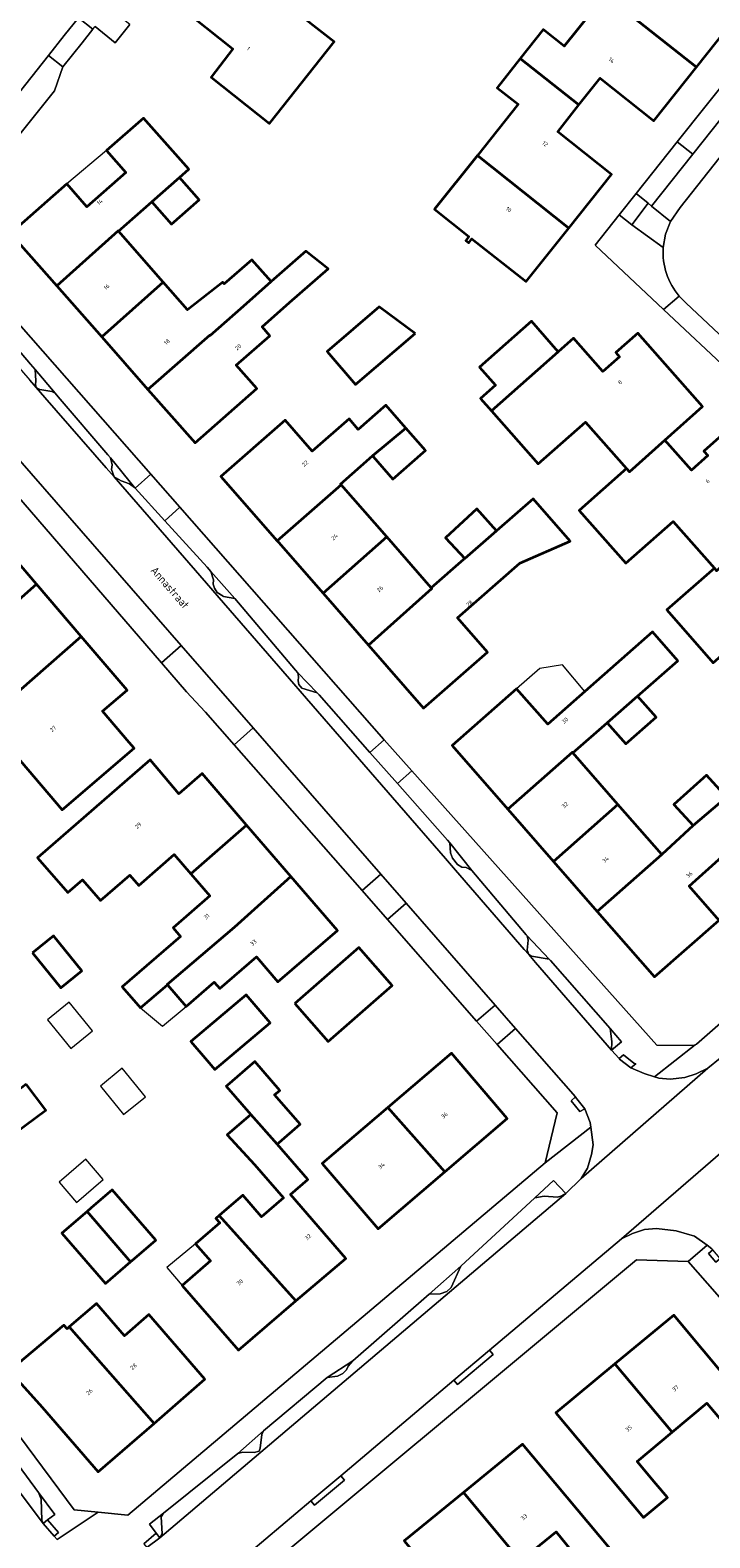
# Model space of a CAD drawing. Header units: metres. Extents: x 183400 to 185591, y 327112 to 329102.
# Tile 26 of 107: x 184137 to 184196, y 327582 to 327714. Entities that reach past the tile are written whole.
import ezdxf

# ---------------------------------------------------------------- set-up
doc = ezdxf.new("R2010")
doc.units = ezdxf.units.M
for name, color, linetype, lineweight in [('B-WE-GR-BEPLANTING_CULTUUR_BODEMBEDEKKER-GV', 90, 'Continuous', 18), ('B-WE-GR-GROENVOORZIENING-GV', 80, 'Continuous', 18), ('B-WE-GR-HAAG-GV', 90, 'GR-HAAG1', 13), ('B-WE-OG-BEBOUWING-GV', 7, 'Continuous', 35), ('B-WE-OG-BEBOUWING_HUISNUMMER-T18', 10, 'Continuous', 18), ('B-WE-OG-BEBOUWING_LUIFEL-GV', 7, 'Continuous', 18), ('B-WE-OG-BEBOUWING_OVERIG-GV', 7, 'Continuous', 18), ('B-WE-OG-BEBOUWING_STRAATNAAM-T35', 50, 'Continuous', 35), ('B-WE-OG-TERREIN_ERF-GV', 7, 'Continuous', 18), ('B-WE-VH-VERHARDING_ASFALT-GV', 252, 'Continuous', 18), ('B-WE-VH-VERHARDING_BETON-GV', 252, 'Continuous', 18), ('B-WE-VH-VERHARDING_BETONSTRAATSTEEN-GV', 252, 'Continuous', 18), ('B-WE-VH-VERHARDING_TEGEL-GV', 252, 'Continuous', 18)]:
    doc.layers.add(name, color=color, linetype=linetype, lineweight=lineweight)
doc.styles.add('NLCS-ISO-M200-T25', font='NLCS-ISO.ttf')
doc.linetypes.add('GR-HAAG1', pattern='A,6,[176,NLCS.SHX,S=0.125,R=0,X=0,Y=0],-2', length=8)

msp = doc.modelspace()

# ---------------------------------------------------------------- linework, layer by layer
at = {"layer": 'B-WE-GR-BEPLANTING_CULTUUR_BODEMBEDEKKER-GV', "flags": 128}
msp.add_lwpolyline([(184192.768, 327697.702), (184191.111, 327699.042), (184190.822, 327699.301), (184189.384, 327697.405), (184192.133, 327695.404), (184192.334, 327696.585), (184192.768, 327697.702)], close=True, dxfattribs=at)
at = {"layer": 'B-WE-GR-GROENVOORZIENING-GV', "flags": 128}
for points in [[(184137.22, 327683.159), (184137.53, 327682.96), (184138.58, 327682.81), (184138.88, 327682.65), (184137.12, 327684.74), (184137.2, 327683.74), (184137.15, 327683.42), (184137.22, 327683.159)], [(184143.74, 327676.98), (184143.88, 327676.36), (184143.82, 327675.96), (184144.061, 327675.312), (184144.67, 327674.97), (184145.4, 327674.72), (184145.84, 327674.4), (184143.74, 327676.98)], [(184152.52, 327667.03), (184152.76, 327666.29), (184152.73, 327665.91), (184152.84, 327665.56), (184153.08, 327665.18), (184153.598, 327664.856), (184153.64, 327664.83), (184154.63, 327664.67), (184152.52, 327667.03)], [(184160.14, 327658.14), (184160.21, 327657.79), (184160.16, 327657.44), (184160.23, 327657.12), (184160.49, 327656.8), (184161.83, 327656.41), (184160.14, 327658.14)], [(184175.38, 327640.83), (184173.46, 327643.24), (184173.52, 327642.39), (184173.67, 327641.9), (184174.12, 327641.35), (184174.51, 327641.13), (184174.87, 327641.08), (184175.38, 327640.83)], [(184180.357, 327633.467), (184180.6, 327633.31), (184182.16, 327633.05), (184180.23, 327635.1), (184180.3, 327634.73), (184180.21, 327633.85), (184180.357, 327633.467)], [(184187.5, 327626.99), (184187.63, 327625.84), (184187.61, 327625.1), (184188.473, 327625.813), (184187.5, 327626.99)], [(184183.6, 327612.52), (184182.535, 327613.671), (184180.88, 327612.14), (184181.71, 327612.28), (184182.87, 327612.22), (184183.27, 327612.32), (184183.6, 327612.52)], [(184171.63, 327603.71), (184172.61, 327603.75), (184173.18, 327603.93), (184173.57, 327604.28), (184174.41, 327606.16), (184171.63, 327603.71)], [(184162.71, 327596.4), (184163.62, 327596.53), (184164.07, 327596.75), (184164.4, 327597.08), (184164.55, 327597.39), (184164.96, 327597.87), (184162.71, 327596.4)], [(184154.88, 327589.74), (184155.33, 327589.86), (184156.31, 327589.82), (184156.75, 327589.96), (184156.85, 327590.21), (184156.98, 327591.4), (184157.13, 327591.72), (184154.88, 327589.74)], [(184137.82, 327583.62), (184138.221, 327583.921), (184138.844, 327584.388), (184137.42, 327586.319), (184137.66, 327585.74), (184137.72, 327583.89), (184137.82, 327583.62)], [(184147.744, 327582.766), (184148.05, 327582.37), (184148.26, 327582.71), (184148.17, 327584.2), (184148.38, 327584.51), (184147.138, 327583.552), (184147.744, 327582.766)]]:
    msp.add_lwpolyline(points, close=True, dxfattribs=at)
at = {"layer": 'B-WE-GR-HAAG-GV', "flags": 128}
for points in [[(184138.88, 327682.65), (184137.12, 327684.74), (184137.2, 327683.74), (184137.15, 327683.42), (184137.22, 327683.159), (184137.53, 327682.96), (184138.58, 327682.81), (184138.88, 327682.65)], [(184145.84, 327674.4), (184143.74, 327676.98), (184143.88, 327676.36), (184143.82, 327675.96), (184144.061, 327675.312), (184144.67, 327674.97), (184145.4, 327674.72), (184145.84, 327674.4)], [(184154.63, 327664.67), (184152.52, 327667.03), (184152.76, 327666.29), (184152.73, 327665.91), (184152.84, 327665.56), (184153.08, 327665.18), (184153.598, 327664.856), (184153.64, 327664.83), (184154.63, 327664.67)], [(184160.14, 327658.14), (184160.21, 327657.79), (184160.16, 327657.44), (184160.23, 327657.12), (184160.49, 327656.8), (184161.83, 327656.41), (184160.14, 327658.14)], [(184182.16, 327633.05), (184180.23, 327635.1), (184180.3, 327634.73), (184180.21, 327633.85), (184180.357, 327633.467), (184180.6, 327633.31), (184182.16, 327633.05)], [(184187.61, 327625.1), (184188.473, 327625.813), (184187.5, 327626.99), (184187.63, 327625.84), (184187.61, 327625.1)], [(184183.6, 327612.52), (184182.535, 327613.671), (184180.88, 327612.14), (184181.71, 327612.28), (184182.87, 327612.22), (184183.27, 327612.32), (184183.6, 327612.52)], [(184174.41, 327606.16), (184171.63, 327603.71), (184172.61, 327603.75), (184173.18, 327603.93), (184173.57, 327604.28), (184174.41, 327606.16)], [(184164.96, 327597.87), (184162.71, 327596.4), (184163.62, 327596.53), (184164.07, 327596.75), (184164.4, 327597.08), (184164.55, 327597.39), (184164.96, 327597.87)], [(184157.13, 327591.72), (184154.88, 327589.74), (184155.33, 327589.86), (184156.31, 327589.82), (184156.75, 327589.96), (184156.85, 327590.21), (184156.98, 327591.4), (184157.13, 327591.72)], [(184137.42, 327586.319), (184137.66, 327585.74), (184137.72, 327583.89), (184137.82, 327583.62), (184138.221, 327583.921), (184138.844, 327584.388), (184137.42, 327586.319)], [(184147.744, 327582.766), (184148.05, 327582.37), (184148.26, 327582.71), (184148.17, 327584.2), (184148.38, 327584.51), (184147.138, 327583.552), (184147.744, 327582.766)]]:
    msp.add_lwpolyline(points, close=True, dxfattribs=at)
at = {"layer": 'B-WE-OG-BEBOUWING-GV', "flags": 128}
for points in [[(184195.956, 327721.986), (184190.812, 327726.067), (184188.785, 327723.513), (184190.625, 327722.05), (184187.053, 327717.557), (184195.051, 327711.208), (184198.782, 327715.907), (184194.09, 327719.644), (184195.956, 327721.986)], [(184161.477, 327714.881), (184153.47, 327721.239), (184149.737, 327716.55), (184154.449, 327712.823), (184152.554, 327710.328), (184157.662, 327706.274), (184163.305, 327713.425), (184161.477, 327714.881)], [(184184.758, 327707.904), (184186.615, 327710.26), (184191.319, 327706.508), (184195.051, 327711.208), (184187.053, 327717.557), (184183.468, 327713.048), (184181.628, 327714.511), (184179.62, 327711.981), (184184.758, 327707.904)], [(184184.758, 327707.904), (184179.62, 327711.981), (184177.581, 327709.412), (184179.43, 327707.961), (184175.862, 327703.486), (184183.874, 327697.124), (184187.605, 327701.822), (184182.901, 327705.547), (184184.758, 327707.904)], [(184139.019, 327692.054), (184144.391, 327696.872), (184144.42, 327696.84), (184147.35, 327699.42), (184149.77, 327701.55), (184150.59, 327702.27), (184146.63, 327706.76), (184143.39, 327703.91), (184145.08, 327701.99), (184141.67, 327698.987), (184139.908, 327700.988), (184134.979, 327696.644), (184139.019, 327692.054)], [(184183.874, 327697.124), (184175.862, 327703.486), (184172.099, 327698.765), (184175.12, 327696.379), (184174.842, 327696.035), (184175.1, 327695.835), (184175.377, 327696.183), (184180.142, 327692.425), (184183.874, 327697.124)], [(184147.35, 327699.42), (184149.07, 327697.46), (184151.49, 327699.6), (184149.77, 327701.55), (184147.35, 327699.42)], [(184142.961, 327687.576), (184148.338, 327692.385), (184144.42, 327696.84), (184144.391, 327696.872), (184139.019, 327692.054), (184142.961, 327687.576)], [(184148.338, 327692.385), (184142.961, 327687.576), (184147.015, 327682.969), (184152.429, 327687.734), (184152.45, 327687.71), (184155.38, 327690.29), (184157.806, 327692.429), (184156.84, 327693.53), (184156.11, 327694.35), (184153.69, 327692.22), (184153.56, 327692.366), (184150.464, 327689.968), (184148.338, 327692.385)], [(184147.015, 327682.969), (184151.132, 327678.292), (184156.551, 327683.059), (184154.75, 327685.1), (184157.68, 327687.68), (184157, 327688.46), (184159.42, 327690.59), (184162.785, 327693.552), (184160.831, 327695.091), (184159.44, 327693.87), (184157.806, 327692.429), (184155.38, 327690.29), (184152.45, 327687.71), (184152.429, 327687.734), (184147.015, 327682.969)], [(184170.425, 327687.878), (184167.25, 327690.215), (184162.702, 327686.316), (184165.202, 327683.401), (184170.425, 327687.878)], [(184177.106, 327681.095), (184182.943, 327686.277), (184180.594, 327688.964), (184176.049, 327684.94), (184177.46, 327683.345), (184176.148, 327682.183), (184177.106, 327681.095)], [(184188.935, 327676.043), (184189.174, 327675.772), (184192.272, 327678.528), (184195.585, 327681.476), (184189.9, 327687.899), (184187.976, 327686.217), (184188.319, 327685.824), (184186.847, 327684.538), (184184.294, 327687.458), (184182.943, 327686.277), (184177.106, 327681.095), (184181.182, 327676.465), (184185.34, 327680.126), (184188.935, 327676.043)], [(184158.334, 327669.705), (184163.921, 327674.611), (184163.86, 327674.68), (184166.69, 327677.16), (184169.593, 327679.592), (184167.838, 327681.588), (184165.423, 327679.474), (184164.619, 327680.392), (184161.406, 327677.579), (184159.035, 327680.288), (184153.392, 327675.348), (184158.334, 327669.705)], [(184166.69, 327677.16), (184166.748, 327677.093), (184168.46, 327675.13), (184171.1, 327677.45), (184171.312, 327677.636), (184169.593, 327679.592), (184166.69, 327677.16)], [(184188.935, 327676.043), (184184.777, 327672.382), (184188.861, 327667.744), (184193.019, 327671.405), (184196.614, 327667.322), (184196.809, 327667.1), (184199.902, 327669.835), (184203.271, 327672.814), (184197.567, 327679.234), (184195.693, 327677.566), (184196.034, 327677.183), (184194.603, 327675.909), (184192.272, 327678.528), (184189.174, 327675.772), (184188.935, 327676.043)], [(184163.921, 327674.611), (184158.334, 327669.705), (184158.435, 327669.588), (184162.348, 327665.117), (184167.918, 327670.051), (184163.921, 327674.611)], [(184171.82, 327665.6), (184171.862, 327665.552), (184166.323, 327660.576), (184171.15, 327655.063), (184176.749, 327659.962), (184174.11, 327662.97), (184179.58, 327667.76), (184184, 327669.68), (184180.74, 327673.4), (184177.545, 327670.603), (184177.29, 327670.38), (184174.75, 327668.166), (184174.64, 327668.07), (184171.82, 327665.6)], [(184177.545, 327670.603), (184175.822, 327672.507), (184173.078, 327669.987), (184174.75, 327668.166), (184177.29, 327670.38), (184177.545, 327670.603)], [(184204.279, 327658.615), (184204.5, 327658.364), (184207.652, 327661.145), (184210.994, 327664.093), (184205.312, 327670.53), (184203.361, 327668.856), (184203.706, 327668.466), (184202.25, 327667.179), (184199.902, 327669.835), (184196.809, 327667.1), (184196.614, 327667.322), (184192.455, 327663.661), (184196.526, 327659.037), (184200.684, 327662.698), (184204.279, 327658.615)], [(184128.454, 327661.495), (184130.453, 327663.206), (184132.049, 327661.342), (184137.247, 327665.925), (184133.55, 327670.244), (184122.424, 327660.898), (184122.52, 327660.786), (184118.554, 327657.392), (184120.245, 327655.417), (184126.756, 327660.989), (184127.224, 327660.442), (184128.454, 327661.495)], [(184167.918, 327670.051), (184162.348, 327665.117), (184166.323, 327660.576), (184171.862, 327665.552), (184171.82, 327665.6), (184167.918, 327670.051)], [(184132.778, 327653.999), (184141.17, 327661.341), (184137.247, 327665.925), (184132.049, 327661.342), (184134.27, 327658.746), (184127.607, 327653.044), (184127.737, 327652.893), (184126.308, 327651.671), (184127.938, 327649.764), (184132.778, 327653.999)], [(184141.17, 327661.341), (184132.778, 327653.999), (184139.49, 327646.156), (184145.796, 327651.553), (184145.369, 327652.052), (184143.033, 327654.782), (184145.198, 327656.635), (184141.17, 327661.341)], [(184178.525, 327646.21), (184184.182, 327651.184), (184184.23, 327651.129), (184187.236, 327653.754), (184189.889, 327656.103), (184193.413, 327659.206), (184191.192, 327661.727), (184185.272, 327656.51), (184182.024, 327653.647), (184179.28, 327656.76), (184173.646, 327651.795), (184178.525, 327646.21)], [(184189.889, 327656.103), (184187.236, 327653.754), (184188.849, 327651.934), (184191.517, 327654.253), (184189.889, 327656.103)], [(184188.166, 327646.622), (184184.23, 327651.129), (184184.182, 327651.184), (184178.525, 327646.21), (184182.534, 327641.622), (184188.166, 327646.622)], [(184150.76, 327640.548), (184155.646, 327644.806), (184151.756, 327649.314), (184149.721, 327647.557), (184147.211, 327650.539), (184137.344, 327641.937), (184139.999, 327638.892), (184141.272, 327640.003), (184142.85, 327638.194), (184145.42, 327640.434), (184146.215, 327639.522), (184149.306, 327642.216), (184150.76, 327640.548)], [(184186.354, 327637.25), (184191.367, 327631.512), (184197.034, 327636.465), (184196.845, 327636.682), (184194.423, 327639.455), (184202.486, 327646.739), (184200.078, 327649.419), (184197.689, 327647.262), (184194.757, 327644.76), (184192.011, 327642.218), (184186.354, 327637.25)], [(184194.757, 327644.76), (184197.689, 327647.262), (184195.936, 327649.179), (184193.059, 327646.613), (184194.757, 327644.76)], [(184188.166, 327646.622), (184182.534, 327641.622), (184186.354, 327637.25), (184192.011, 327642.218), (184188.166, 327646.622)], [(184146.368, 327628.787), (184148.715, 327630.812), (184148.701, 327630.828), (184154.604, 327635.869), (184159.535, 327640.3), (184155.646, 327644.806), (184150.76, 327640.548), (184152.44, 327638.621), (184149.214, 327635.808), (184149.871, 327635.054), (184144.763, 327630.647), (184146.368, 327628.787)], [(184159.535, 327640.3), (184154.604, 327635.869), (184148.701, 327630.828), (184148.715, 327630.812), (184150.349, 327628.919), (184152.809, 327631.043), (184153.293, 327630.482), (184156.503, 327633.252), (184158.384, 327631.072), (184163.608, 327635.58), (184159.535, 327640.3)], [(184136.9, 327633.62), (184139.39, 327630.55), (184141.22, 327632.03), (184138.73, 327635.1), (184136.9, 327633.62)], [(184159.87, 327629.17), (184162.78, 327625.84), (184168.39, 327630.74), (184165.48, 327634.07), (184159.87, 327629.17)], [(184152.03, 327624.38), (184152.87, 327623.39), (184157.7, 327627.47), (184155.62, 327629.93), (184150.772, 327625.841), (184152.03, 327624.38)], [(184172.998, 327614.417), (184178.481, 327619.093), (184173.601, 327624.815), (184168.024, 327620.059), (184172.998, 327614.417)], [(184156.016, 327619.445), (184158.333, 327616.861), (184158.49, 327616.997), (184160.329, 327618.589), (184158.103, 327621.16), (184158.556, 327621.552), (184156.363, 327624.085), (184153.945, 327621.99), (184153.869, 327621.924), (184156.016, 327619.445)], [(184136.357, 327622.108), (184124.596, 327612.931), (184128.247, 327608.052), (184134.366, 327612.631), (184132.477, 327615.154), (184135.6, 327617.491), (184135.367, 327617.802), (184138.067, 327619.823), (184136.357, 327622.108)], [(184153.255, 327610.591), (184159.971, 327603.112), (184164.327, 327606.839), (184159.483, 327612.433), (184161.017, 327613.762), (184158.333, 327616.861), (184156.016, 327619.445), (184153.952, 327617.658), (184156.35, 327615.08), (184158.882, 327612.157), (184156.965, 327610.497), (184155.328, 327612.387), (184153.255, 327610.591)], [(184168.024, 327620.059), (184162.282, 327615.161), (184167.161, 327609.439), (184172.998, 327614.417), (184168.024, 327620.059)], [(184145.49, 327606.54), (184145.838, 327606.84), (184147.69, 327608.44), (184143.88, 327612.86), (184142.026, 327611.263), (184141.678, 327610.963), (184145.49, 327606.54)], [(184145.49, 327606.54), (184141.678, 327610.963), (184139.47, 327609.06), (184143.29, 327604.64), (184145.49, 327606.54)], [(184159.971, 327603.112), (184153.255, 327610.591), (184152.97, 327610.344), (184153.297, 327609.966), (184151.173, 327608.127), (184152.482, 327606.615), (184150.011, 327604.474), (184154.927, 327598.797), (184159.971, 327603.112)], [(184140.117, 327600.834), (184147.542, 327592.383), (184152.005, 327596.248), (184147.098, 327601.922), (184144.954, 327600.063), (184142.499, 327602.898), (184140.117, 327600.834)], [(184192.925, 327591.605), (184195.971, 327594.152), (184198.663, 327590.934), (184200.749, 327592.679), (184193.076, 327601.853), (184187.91, 327597.588), (184192.925, 327591.605)], [(184147.542, 327592.383), (184140.117, 327600.834), (184139.936, 327600.678), (184139.642, 327600.99), (184134.894, 327596.979), (184137.742, 327593.817), (184142.652, 327588.148), (184147.542, 327592.383)], [(184192.925, 327591.605), (184187.91, 327597.588), (184182.743, 327593.322), (184190.416, 327584.148), (184192.503, 327585.893), (184191.499, 327587.093), (184189.866, 327589.046), (184192.925, 327591.605)], [(184179.65, 327580.336), (184182.749, 327582.879), (184185.401, 327579.649), (184187.487, 327581.394), (184179.814, 327590.568), (184174.637, 327586.331), (184179.65, 327580.336)], [(184174.637, 327586.331), (184169.459, 327582.093), (184177.132, 327572.919), (184179.219, 327574.664), (184176.582, 327577.817), (184179.65, 327580.336), (184174.637, 327586.331)]]:
    msp.add_lwpolyline(points, close=True, dxfattribs=at)
at = {"layer": 'B-WE-OG-BEBOUWING_LUIFEL-GV', "flags": 128}
for points in [[(184139.908, 327700.988), (184141.67, 327698.987), (184145.08, 327701.99), (184143.39, 327703.91), (184139.908, 327700.988)], [(184185.272, 327656.51), (184183.31, 327658.838), (184181.323, 327658.521), (184179.28, 327656.76), (184182.024, 327653.647), (184185.272, 327656.51)], [(184150.011, 327604.474), (184152.482, 327606.615), (184151.173, 327608.127), (184148.679, 327606.056), (184150.011, 327604.474)]]:
    msp.add_lwpolyline(points, close=True, dxfattribs=at)
at = {"layer": 'B-WE-OG-BEBOUWING_OVERIG-GV', "flags": 128}
for points in [[(184150.349, 327628.919), (184148.715, 327630.812), (184146.368, 327628.787), (184148.274, 327627.186), (184150.349, 327628.919)], [(184142.16, 327626.791), (184140.111, 327629.286), (184138.22, 327627.734), (184140.251, 327625.224), (184142.16, 327626.791)], [(184146.787, 327621.002), (184144.738, 327623.498), (184142.847, 327621.946), (184144.878, 327619.435), (184146.787, 327621.002)], [(184139.228, 327613.527), (184140.766, 327611.751), (184143.094, 327613.767), (184141.556, 327615.544), (184139.228, 327613.527)]]:
    msp.add_lwpolyline(points, close=True, dxfattribs=at)
at = {"layer": 'B-WE-OG-TERREIN_ERF-GV', "flags": 128}
for points in [[(184198.782, 327715.907), (184195.051, 327711.208), (184191.319, 327706.508), (184186.615, 327710.26), (184184.758, 327707.904), (184182.901, 327705.547), (184187.605, 327701.822), (184183.874, 327697.124), (184180.142, 327692.425), (184175.377, 327696.183), (184175.1, 327695.835), (184174.842, 327696.035), (184175.12, 327696.379), (184172.099, 327698.765), (184175.862, 327703.486), (184179.43, 327707.961), (184177.581, 327709.412), (184179.62, 327711.981), (184181.628, 327714.511), (184183.468, 327713.048), (184187.053, 327717.557)], [(184161.477, 327714.881), (184163.305, 327713.425), (184157.662, 327706.274), (184152.554, 327710.328), (184154.449, 327712.823), (184149.737, 327716.55)], [(184142.193, 327714.542), (184141.238, 327713.343), (184139.56, 327711.235), (184138.84, 327709.14), (184130.55, 327698.79), (184130.32, 327695.01), (184130.41, 327694.73), (184147.253, 327675.551), (184149.8, 327672.652), (184167.655, 327652.321), (184167.7, 327652.27), (184170.128, 327649.552), (184191.59, 327625.52), (184194.82, 327625.5), (184194.94, 327625.56), (184195.06, 327625.62), (184210.62, 327639.224)], [(184145.423, 327714.964), (184144.147, 327713.362), (184142.38, 327714.776)], [(184198.2, 327684.311), (184192.176, 327689.977), (184186.183, 327695.614), (184188.293, 327698.271), (184189.772, 327700.135), (184193.373, 327704.669), (184200.966, 327714.234)], [(184196.526, 327659.037), (184192.455, 327663.661), (184196.614, 327667.322), (184193.019, 327671.405), (184188.861, 327667.744), (184184.777, 327672.382), (184188.935, 327676.043), (184185.34, 327680.126), (184181.182, 327676.465), (184177.106, 327681.095), (184176.148, 327682.183), (184177.46, 327683.345), (184176.049, 327684.94), (184180.594, 327688.964), (184182.943, 327686.277), (184184.294, 327687.458), (184186.847, 327684.538), (184188.319, 327685.824), (184187.976, 327686.217), (184189.9, 327687.899), (184195.585, 327681.476), (184192.272, 327678.528), (184194.603, 327675.909), (184196.034, 327677.183), (184195.693, 327677.566), (184197.567, 327679.234)], [(184110.355, 327625.476), (184140.54, 327584.8), (184142.638, 327584.6), (184145.26, 327584.35), (184181.81, 327615.2), (184182.84, 327619.6), (184177.597, 327625.577), (184175.799, 327627.626), (184167.991, 327636.528), (184165.767, 327639.063), (184154.547, 327651.854), (184152.05, 327654.7), (184152.034, 327654.718), (184150.4, 327656.47), (184148.185, 327659.037), (184132.941, 327676.707)], [(184133.55, 327670.244), (184137.247, 327665.925), (184141.17, 327661.341), (184141.17, 327661.341), (184145.198, 327656.635), (184143.033, 327654.782), (184145.369, 327652.052), (184145.796, 327651.553), (184139.49, 327646.156), (184132.778, 327653.999)], [(184197.034, 327636.465), (184191.367, 327631.512), (184186.354, 327637.25), (184182.534, 327641.622), (184178.525, 327646.21), (184173.646, 327651.795), (184179.28, 327656.76), (184182.024, 327653.647), (184185.272, 327656.51), (184191.192, 327661.727), (184193.413, 327659.206), (184189.889, 327656.103), (184191.517, 327654.253), (184188.849, 327651.934), (184187.236, 327653.754), (184184.23, 327651.129), (184188.166, 327646.622), (184192.011, 327642.218), (184194.757, 327644.76), (184194.757, 327644.76), (184193.059, 327646.613), (184195.936, 327649.179), (184197.689, 327647.262)], [(184202.486, 327646.739), (184194.423, 327639.455), (184196.845, 327636.682)], [(184136.357, 327622.108), (184138.067, 327619.823), (184135.367, 327617.802)], [(184204.03, 327595.495), (184194.33, 327606.56), (184189.8, 327606.72), (184151.63, 327574.91), (184151.39, 327569.55), (184151.467, 327569.446), (184156.45, 327562.77), (184157.347, 327561.621), (184160.5, 327557.58), (184161.029, 327556.973), (184163.38, 327554.28), (184166.78, 327550.8), (184187.25, 327533.46), (184188.116, 327532.495), (184204.864, 327550.954), (184193.767, 327561.074), (184194.954, 327562.382), (184219.377, 327540.109)]]:
    msp.add_lwpolyline(points, dxfattribs=at)
for points in [[(184139.019, 327692.054), (184134.979, 327696.644), (184139.908, 327700.988), (184141.67, 327698.987), (184145.08, 327701.99), (184143.39, 327703.91), (184146.63, 327706.76), (184150.59, 327702.27), (184149.77, 327701.55), (184151.49, 327699.6), (184149.07, 327697.46), (184147.35, 327699.42), (184144.42, 327696.84), (184148.338, 327692.385), (184150.464, 327689.968), (184153.56, 327692.366), (184153.69, 327692.22), (184156.11, 327694.35), (184156.84, 327693.53), (184157.806, 327692.429), (184159.44, 327693.87), (184160.831, 327695.091), (184162.785, 327693.552), (184159.42, 327690.59), (184157, 327688.46), (184157.68, 327687.68), (184154.75, 327685.1), (184156.551, 327683.059), (184151.132, 327678.292), (184147.015, 327682.969), (184142.961, 327687.576), (184139.019, 327692.054)], [(184170.425, 327687.878), (184165.202, 327683.401), (184162.702, 327686.316), (184167.25, 327690.215), (184170.425, 327687.878)], [(184166.323, 327660.576), (184162.348, 327665.117), (184158.435, 327669.588), (184158.334, 327669.705), (184153.392, 327675.348), (184159.035, 327680.288), (184161.406, 327677.579), (184164.619, 327680.392), (184165.423, 327679.474), (184167.838, 327681.588), (184169.593, 327679.592), (184171.312, 327677.636), (184171.1, 327677.45), (184168.46, 327675.13), (184166.748, 327677.093), (184166.69, 327677.16), (184163.86, 327674.68), (184163.921, 327674.611), (184167.918, 327670.051), (184171.82, 327665.6), (184174.64, 327668.07), (184174.75, 327668.166), (184173.078, 327669.987), (184175.822, 327672.507), (184177.545, 327670.603), (184180.74, 327673.4), (184184, 327669.68), (184179.58, 327667.76), (184174.11, 327662.97), (184176.749, 327659.962), (184171.15, 327655.063), (184166.323, 327660.576)], [(184159.535, 327640.3), (184163.608, 327635.58), (184158.384, 327631.072), (184156.503, 327633.252), (184153.293, 327630.482), (184152.809, 327631.043), (184150.349, 327628.919), (184148.715, 327630.812), (184146.368, 327628.787), (184144.763, 327630.647), (184149.871, 327635.054), (184149.214, 327635.808), (184152.44, 327638.621), (184150.76, 327640.548), (184149.306, 327642.216), (184146.215, 327639.522), (184145.42, 327640.434), (184142.85, 327638.194), (184141.272, 327640.003), (184139.999, 327638.892), (184137.344, 327641.937), (184147.211, 327650.539), (184149.721, 327647.557), (184151.756, 327649.314), (184155.646, 327644.806), (184159.535, 327640.3)], [(184136.9, 327633.62), (184138.73, 327635.1), (184141.22, 327632.03), (184139.39, 327630.55), (184136.9, 327633.62)], [(184159.87, 327629.17), (184165.48, 327634.07), (184168.39, 327630.74), (184162.78, 327625.84), (184159.87, 327629.17)], [(184152.03, 327624.38), (184150.772, 327625.841), (184155.62, 327629.93), (184157.7, 327627.47), (184152.87, 327623.39), (184152.03, 327624.38)], [(184172.998, 327614.417), (184167.161, 327609.439), (184162.282, 327615.161), (184168.024, 327620.059), (184173.601, 327624.815), (184178.481, 327619.093), (184172.998, 327614.417)], [(184153.255, 327610.591), (184155.328, 327612.387), (184156.965, 327610.497), (184158.882, 327612.157), (184156.35, 327615.08), (184153.952, 327617.658), (184156.016, 327619.445), (184153.869, 327621.924), (184153.945, 327621.99), (184156.363, 327624.085), (184158.556, 327621.552), (184158.103, 327621.16), (184160.329, 327618.589), (184158.49, 327616.997), (184158.333, 327616.861), (184161.017, 327613.762), (184159.483, 327612.433), (184164.327, 327606.839), (184159.971, 327603.112), (184154.927, 327598.797), (184150.011, 327604.474), (184152.482, 327606.615), (184151.173, 327608.127), (184153.297, 327609.966), (184152.97, 327610.344), (184153.255, 327610.591)], [(184141.678, 327610.963), (184142.026, 327611.263), (184143.88, 327612.86), (184147.69, 327608.44), (184145.838, 327606.84), (184145.49, 327606.54), (184143.29, 327604.64), (184139.47, 327609.06), (184141.678, 327610.963)], [(184147.542, 327592.383), (184142.652, 327588.148), (184137.742, 327593.817), (184134.894, 327596.979), (184139.642, 327600.99), (184139.936, 327600.678), (184140.117, 327600.834), (184142.499, 327602.898), (184144.954, 327600.063), (184147.098, 327601.922), (184152.005, 327596.248), (184147.542, 327592.383)], [(184187.91, 327597.588), (184193.076, 327601.853), (184200.749, 327592.679), (184198.663, 327590.934), (184195.971, 327594.152), (184192.925, 327591.605), (184189.866, 327589.046), (184191.499, 327587.093), (184192.503, 327585.893), (184190.416, 327584.148), (184182.743, 327593.322), (184187.91, 327597.588)], [(184174.637, 327586.331), (184179.814, 327590.568), (184187.487, 327581.394), (184185.401, 327579.649), (184182.749, 327582.879), (184179.65, 327580.336), (184176.582, 327577.817), (184179.219, 327574.664), (184177.132, 327572.919), (184169.459, 327582.093), (184174.637, 327586.331)]]:
    msp.add_lwpolyline(points, close=True, dxfattribs=at)
at = {"layer": 'B-WE-VH-VERHARDING_ASFALT-GV', "flags": 128}
for points in [[(184141.192, 327725.586), (184126.99, 327707.85), (184126, 327706.39), (184124.62, 327704.97), (184124, 327704.58), (184123.44, 327704.337), (184122.94, 327704.12), (184122.753, 327704.079), (184121.5, 327703.8), (184120.75, 327703.77), (184118.78, 327704.28), (184118.03, 327704.81), (184127.58, 327694.63), (184127.36, 327695.43), (184127.29, 327696.83), (184127.57, 327698.23), (184127.597, 327698.273), (184128.29, 327699.38), (184129.01, 327700.53), (184129.221, 327700.796), (184129.221, 327700.796), (184138.295, 327712.238), (184139.679, 327713.983), (184140.929, 327715.55)], [(184139.055, 327582.207), (184138.805, 327582.493), (184137.82, 327583.62), (184081.64, 327658.56), (184081.382, 327658.927), (184073.86, 327669.07), (184064.051, 327682.46), (184063.785, 327682.82), (184056.583, 327691.985), (184056.492, 327692.094), (184056.28, 327692.32), (184048.54, 327702.5), (184044.237, 327708.1), (184040.613, 327712.849), (184040.579, 327712.898), (184040.346, 327713.232), (184039.964, 327712.907), (184035.136, 327708.801)], [(184134.585, 327678.126), (184149.92, 327660.551), (184156.225, 327653.326), (184167.412, 327640.505), (184169.629, 327637.965), (184177.414, 327629.043), (184179.207, 327626.989), (184184.442, 327620.989), (184184.45, 327620.98), (184185.26, 327619.96), (184185.73, 327618.74), (184185.787, 327618.338), (184186.01, 327616.78), (184185.87, 327615.95), (184185.52, 327614.75), (184184.96, 327613.84), (184196.03, 327623.52), (184195.03, 327623.02), (184194.03, 327622.7), (184192.74, 327622.54), (184191.74, 327622.62), (184191.366, 327622.74), (184190.46, 327623.03), (184189.313, 327623.526), (184188.3, 327624.31), (184188.272, 327624.342), (184187.61, 327625.1), (184180.952, 327632.781), (184180.357, 327633.467), (184179.969, 327633.914), (184173.939, 327640.866), (184173.056, 327641.884), (184160.9, 327655.898), (184159.785, 327657.184), (184153.24, 327664.729), (184152.129, 327666.011), (184144.603, 327674.688), (184144.061, 327675.312), (184143.364, 327676.112), (184137.985, 327682.282), (184137.22, 327683.159), (184136.666, 327683.799)], [(184197.12, 327624.38), (184196.03, 327623.52), (184184.96, 327613.84), (184183.6, 327612.52), (184148.05, 327582.37), (184146.902, 327581.523), (184147.224, 327581.134), (184150.458, 327577.217), (184150.777, 327576.83), (184151.596, 327577.448), (184152.09, 327577.82), (184161.287, 327585.589), (184163.907, 327587.801), (184173.809, 327596.166), (184176.921, 327598.794), (184188.47, 327608.55), (184198.89, 327617.56)], [(184198.89, 327617.56), (184188.47, 327608.55), (184189.45, 327609.03), (184190.51, 327609.37), (184191.55, 327609.46), (184193.26, 327609.27), (184194.89, 327608.8), (184195.975, 327607.99), (184196.39, 327607.68)]]:
    msp.add_lwpolyline(points, dxfattribs=at)
msp.add_lwpolyline([(184199.579, 327706.454), (184193.617, 327698.934), (184192.768, 327697.702), (184192.334, 327696.585), (184192.133, 327695.404, 0.1961641), (184193.544, 327691.147), (184194.154, 327690.531), (184199.411, 327685.602)], format="xyb", dxfattribs=at)
at = {"layer": 'B-WE-VH-VERHARDING_BETON-GV', "flags": 128}
for points in [[(184188.272, 327624.342), (184188.3, 327624.31), (184189.313, 327623.526), (184189.726, 327623.89), (184189.576, 327623.954), (184188.646, 327624.674), (184188.272, 327624.342)], [(184185.26, 327619.96), (184184.45, 327620.98), (184184.442, 327620.989), (184184.066, 327620.66), (184184.821, 327619.709), (184185.26, 327619.96)], [(184196.469, 327607.59), (184196.093, 327607.26), (184196.751, 327606.508), (184197.128, 327606.837), (184196.469, 327607.59)], [(184138.805, 327582.493), (184139.182, 327582.822), (184138.221, 327583.921), (184137.82, 327583.62), (184138.805, 327582.493)]]:
    msp.add_lwpolyline(points, close=True, dxfattribs=at)
at = {"layer": 'B-WE-VH-VERHARDING_BETONSTRAATSTEEN-GV', "flags": 128}
for points in [[(184142.193, 327714.542), (184142.38, 327714.776), (184144.147, 327713.362), (184145.423, 327714.964), (184144.148, 327715.979), (184142.57, 327717.294), (184142.411, 327717.407), (184140.929, 327715.55), (184142.193, 327714.542)], [(184138.295, 327712.238), (184139.56, 327711.235), (184141.238, 327713.343), (184142.193, 327714.542), (184140.929, 327715.55), (184139.679, 327713.983), (184138.295, 327712.238)], [(184202.317, 327713.161), (184200.966, 327714.234), (184193.373, 327704.669), (184194.725, 327703.596), (184198, 327707.721), (184198.92, 327708.881), (184202.317, 327713.161)], [(184194.725, 327703.596), (184191.111, 327699.042), (184192.768, 327697.702), (184193.617, 327698.934), (184199.579, 327706.454), (184198, 327707.721), (184194.725, 327703.596)], [(184194.725, 327703.596), (184193.373, 327704.669), (184189.772, 327700.135), (184190.822, 327699.301), (184191.111, 327699.042), (184194.725, 327703.596)], [(184188.293, 327698.271), (184189.384, 327697.405), (184190.822, 327699.301), (184189.772, 327700.135), (184188.293, 327698.271)], [(184128.1, 327693.69), (184136.666, 327683.799), (184137.22, 327683.159), (184137.15, 327683.42), (184137.2, 327683.74), (184137.12, 327684.74), (184136.732, 327685.194), (184130.51, 327692.49), (184130.45, 327692.62), (184130.25, 327692.77), (184128.96, 327693.02), (184128.1, 327693.69)], [(184193.544, 327691.147), (184192.176, 327689.977), (184198.2, 327684.311), (184199.411, 327685.602), (184194.154, 327690.531), (184193.544, 327691.147)], [(184144.061, 327675.312), (184143.82, 327675.96), (184143.88, 327676.36), (184143.74, 327676.98), (184143.511, 327677.247), (184139.149, 327682.336), (184138.88, 327682.65), (184138.58, 327682.81), (184137.53, 327682.96), (184137.22, 327683.159), (184137.985, 327682.282), (184143.364, 327676.112), (184144.061, 327675.312)], [(184154.63, 327664.67), (184153.64, 327664.83), (184153.598, 327664.856), (184153.08, 327665.18), (184152.84, 327665.56), (184152.73, 327665.91), (184152.76, 327666.29), (184152.52, 327667.03), (184152.19, 327667.394), (184148.495, 327671.47), (184145.904, 327674.329), (184145.84, 327674.4), (184145.4, 327674.72), (184144.67, 327674.97), (184144.061, 327675.312), (184144.603, 327674.688), (184152.129, 327666.011), (184153.24, 327664.729), (184159.785, 327657.184), (184160.9, 327655.898), (184173.056, 327641.884), (184173.939, 327640.866), (184179.969, 327633.914), (184180.357, 327633.467), (184180.21, 327633.85), (184180.3, 327634.73), (184180.23, 327635.1), (184180.148, 327635.197), (184175.38, 327640.83), (184174.87, 327641.08), (184174.51, 327641.13), (184174.12, 327641.35), (184173.67, 327641.9), (184173.52, 327642.39), (184173.46, 327643.24), (184173.245, 327643.484), (184168.869, 327648.44), (184166.456, 327651.172), (184161.996, 327656.222), (184161.83, 327656.41), (184160.49, 327656.8), (184160.23, 327657.12), (184160.16, 327657.44), (184160.21, 327657.79), (184160.14, 327658.14), (184159.946, 327658.369), (184154.63, 327664.67)], [(184149.8, 327672.652), (184147.253, 327675.551), (184145.904, 327674.329), (184148.495, 327671.47), (184149.8, 327672.652)], [(184148.185, 327659.037), (184150.4, 327656.47), (184152.034, 327654.718), (184152.05, 327654.7), (184154.547, 327651.854), (184156.225, 327653.326), (184149.92, 327660.551), (184148.185, 327659.037)], [(184167.7, 327652.27), (184166.456, 327651.172), (184168.869, 327648.44), (184170.128, 327649.552), (184167.7, 327652.27)], [(184165.767, 327639.063), (184167.991, 327636.528), (184169.629, 327637.965), (184167.412, 327640.505), (184165.767, 327639.063)], [(184182.16, 327633.05), (184180.6, 327633.31), (184180.357, 327633.467), (184180.952, 327632.781), (184187.61, 327625.1), (184187.63, 327625.84), (184187.5, 327626.99), (184182.264, 327632.931), (184182.16, 327633.05)], [(184177.414, 327629.043), (184175.799, 327627.626), (184177.597, 327625.577), (184179.207, 327626.989), (184177.414, 327629.043)], [(184154.88, 327589.74), (184148.38, 327584.51), (184148.17, 327584.2), (184148.26, 327582.71), (184148.05, 327582.37), (184183.6, 327612.52), (184183.27, 327612.32), (184182.87, 327612.22), (184181.71, 327612.28), (184180.88, 327612.14), (184174.41, 327606.16), (184173.57, 327604.28), (184173.18, 327603.93), (184172.61, 327603.75), (184171.63, 327603.71), (184164.96, 327597.87), (184164.55, 327597.39), (184164.4, 327597.08), (184164.07, 327596.75), (184163.62, 327596.53), (184162.71, 327596.4), (184157.13, 327591.72), (184156.98, 327591.4), (184156.85, 327590.21), (184156.75, 327589.96), (184156.31, 327589.82), (184155.33, 327589.86), (184154.88, 327589.74)], [(184173.809, 327596.166), (184174.132, 327595.784), (184177.243, 327598.412), (184176.921, 327598.794), (184173.809, 327596.166)], [(184161.287, 327585.589), (184161.61, 327585.207), (184164.229, 327587.419), (184163.907, 327587.801), (184161.287, 327585.589)], [(184148.05, 327582.37), (184147.744, 327582.766), (184146.64, 327581.833), (184146.902, 327581.523), (184148.05, 327582.37)]]:
    msp.add_lwpolyline(points, close=True, dxfattribs=at)
msp.add_lwpolyline([(184189.384, 327697.405), (184188.293, 327698.271), (184186.183, 327695.614), (184192.176, 327689.977), (184193.544, 327691.147, -0.1961641), (184192.133, 327695.404)], format="xyb", close=True, dxfattribs=at)
msp.add_lwpolyline([(184081.64, 327658.56), (184137.82, 327583.62), (184137.72, 327583.89), (184137.66, 327585.74), (184137.42, 327586.319), (184128.07, 327599)], dxfattribs=at)
at = {"layer": 'B-WE-VH-VERHARDING_TEGEL-GV', "flags": 128}
for points in [[(184127.597, 327698.273), (184130.32, 327695.01), (184130.55, 327698.79), (184138.84, 327709.14), (184139.56, 327711.235), (184138.295, 327712.238), (184129.221, 327700.796), (184129.613, 327700.486), (184129.419, 327700.241), (184128.714, 327699.115), (184128.29, 327699.38), (184127.597, 327698.273)], [(184130.32, 327695.01), (184127.597, 327698.273), (184127.57, 327698.23), (184127.29, 327696.83), (184127.36, 327695.43), (184127.58, 327694.63), (184128.1, 327693.69), (184129.117, 327694.436), (184130.45, 327692.62), (184130.51, 327692.49), (184136.732, 327685.194), (184137.12, 327684.74), (184138.88, 327682.65), (184139.149, 327682.336), (184143.511, 327677.247), (184143.74, 327676.98), (184145.84, 327674.4), (184145.904, 327674.329), (184147.253, 327675.551), (184130.41, 327694.73), (184130.32, 327695.01)], [(184134.585, 327678.126), (184132.941, 327676.707), (184148.185, 327659.037), (184149.92, 327660.551), (184134.585, 327678.126)], [(184161.83, 327656.41), (184161.996, 327656.222), (184166.456, 327651.172), (184167.7, 327652.27), (184167.655, 327652.321), (184149.8, 327672.652), (184148.495, 327671.47), (184152.19, 327667.394), (184152.52, 327667.03), (184154.63, 327664.67), (184159.946, 327658.369), (184160.14, 327658.14), (184161.83, 327656.41)], [(184227.37, 327654.174), (184217.904, 327645.713), (184211.725, 327640.19), (184211.382, 327639.89), (184210.62, 327639.224), (184195.06, 327625.62), (184194.94, 327625.56), (184191.366, 327622.74), (184191.74, 327622.62), (184192.74, 327622.54), (184194.03, 327622.7), (184195.03, 327623.02), (184196.03, 327623.52), (184197.12, 327624.38), (184227.847, 327651.87), (184228.779, 327653.656), (184229.016, 327655.657), (184227.37, 327654.174)], [(184165.767, 327639.063), (184167.412, 327640.505), (184156.225, 327653.326), (184154.547, 327651.854), (184165.767, 327639.063)], [(184182.16, 327633.05), (184182.264, 327632.931), (184187.5, 327626.99), (184188.473, 327625.813), (184187.61, 327625.1), (184188.272, 327624.342), (184188.646, 327624.674), (184189.576, 327623.954), (184189.726, 327623.89), (184189.313, 327623.526), (184190.46, 327623.03), (184191.366, 327622.74), (184194.94, 327625.56), (184194.82, 327625.5), (184191.59, 327625.52), (184170.128, 327649.552), (184168.869, 327648.44), (184173.245, 327643.484), (184173.46, 327643.24), (184175.38, 327640.83), (184180.148, 327635.197), (184180.23, 327635.1), (184182.16, 327633.05)], [(184177.414, 327629.043), (184169.629, 327637.965), (184167.991, 327636.528), (184175.799, 327627.626), (184177.414, 327629.043)], [(184184.442, 327620.989), (184179.207, 327626.989), (184177.597, 327625.577), (184182.84, 327619.6), (184181.81, 327615.2), (184185.787, 327618.338), (184185.73, 327618.74), (184185.26, 327619.96), (184184.821, 327619.709), (184184.066, 327620.66), (184184.442, 327620.989)], [(184139.055, 327582.207), (184142.638, 327584.6), (184140.54, 327584.8), (184110.355, 327625.476), (184108.832, 327624.299), (184111.36, 327621.03), (184113.18, 327618.65), (184118.75, 327611.1), (184120.66, 327608.5), (184126.3, 327601.49), (184128.07, 327599), (184137.42, 327586.319), (184138.844, 327584.388), (184138.221, 327583.921), (184139.182, 327582.822), (184138.805, 327582.493), (184139.055, 327582.207)], [(184197.128, 327606.837), (184196.751, 327606.508), (184196.093, 327607.26), (184196.469, 327607.59), (184196.39, 327607.68), (184195.975, 327607.99), (184194.33, 327606.56), (184204.03, 327595.495), (184204.769, 327594.652), (184207.721, 327591.285), (184209.431, 327592.784), (184197.128, 327606.837)]]:
    msp.add_lwpolyline(points, close=True, dxfattribs=at)
for points in [[(184146.64, 327581.833), (184147.744, 327582.766), (184147.138, 327583.552), (184148.38, 327584.51), (184154.88, 327589.74), (184157.13, 327591.72), (184162.71, 327596.4), (184164.96, 327597.87), (184171.63, 327603.71), (184174.41, 327606.16), (184180.88, 327612.14), (184182.535, 327613.671), (184183.6, 327612.52), (184184.96, 327613.84), (184184.96, 327613.84), (184185.52, 327614.75), (184185.87, 327615.95), (184186.01, 327616.78), (184185.787, 327618.338), (184181.81, 327615.2), (184145.26, 327584.35), (184142.638, 327584.6), (184139.055, 327582.207)], [(184151.63, 327574.91), (184189.8, 327606.72), (184194.33, 327606.56), (184195.975, 327607.99), (184194.89, 327608.8), (184193.26, 327609.27), (184191.55, 327609.46), (184190.51, 327609.37), (184189.45, 327609.03), (184188.47, 327608.55), (184176.921, 327598.794), (184177.243, 327598.412), (184174.132, 327595.784), (184173.809, 327596.166), (184163.907, 327587.801), (184164.229, 327587.419), (184161.61, 327585.207), (184161.287, 327585.589), (184152.09, 327577.82)]]:
    msp.add_lwpolyline(points, dxfattribs=at)

# ---------------------------------------------------------------- texts
at = {"layer": 'B-WE-OG-BEBOUWING_HUISNUMMER-T18', "char_height": 0.36, "attachment_point": 5, "style": 'NLCS-ISO-M200-T25'}
for s, insert, rotation in [('1', (184155.805, 327712.855), 321.6), ('14', (184187.603, 327711.821), 321.5), ('12', (184181.792, 327704.507), 321.4), ('14', (184142.785, 327699.407), 41.4), ('10', (184178.601, 327698.735), 321.7), ('16', (184143.382, 327691.963), 41.3), ('18', (184148.666, 327687.148), 41.3), ('20', (184154.9, 327686.692), 41.4), ('8', (184188.353, 327683.612), 41.5), ('22', (184160.761, 327676.483), 41.2), ('6', (184196.026, 327674.946), 41.6), ('24', (184163.343, 327670.054), 41.2), ('26', (184167.324, 327665.506), 41.2), ('28', (184175.162, 327664.232), 41.2), ('27', (184138.692, 327653.24), 40.6), ('30', (184183.53, 327653.969), 41.4), ('32', (184183.529, 327646.563), 41.1), ('29', (184146.146, 327644.768), 41.1), ('34', (184187.088, 327641.775), 41.1), ('36', (184194.42, 327640.466), 42.1), ('31', (184152.149, 327636.797), 41.1), ('33', (184156.243, 327634.508), 40.8), ('36', (184172.978, 327619.381), 40.5), ('34', (184167.464, 327614.955), 40.5), ('32', (184161.014, 327608.712), 40.9), ('30', (184155.06, 327604.754), 40.9), ('28', (184145.747, 327597.369), 40.9), ('26', (184141.883, 327595.145), 40.9), ('37', (184193.21, 327595.458), 39.9), ('35', (184189.114, 327591.939), 39.9), ('33', (184179.946, 327584.176), 39.9)]:
    msp.add_mtext(s, dxfattribs=dict(at, insert=insert, rotation=rotation))
at = {"layer": 'B-WE-OG-BEBOUWING_STRAATNAAM-T35', "insert": (184148.939, 327665.62), "char_height": 0.7, "attachment_point": 5, "rotation": 311.1, "style": 'NLCS-ISO-M200-T25'}
msp.add_mtext('Annastraat', dxfattribs=at)

doc.saveas('drawing.dxf')
